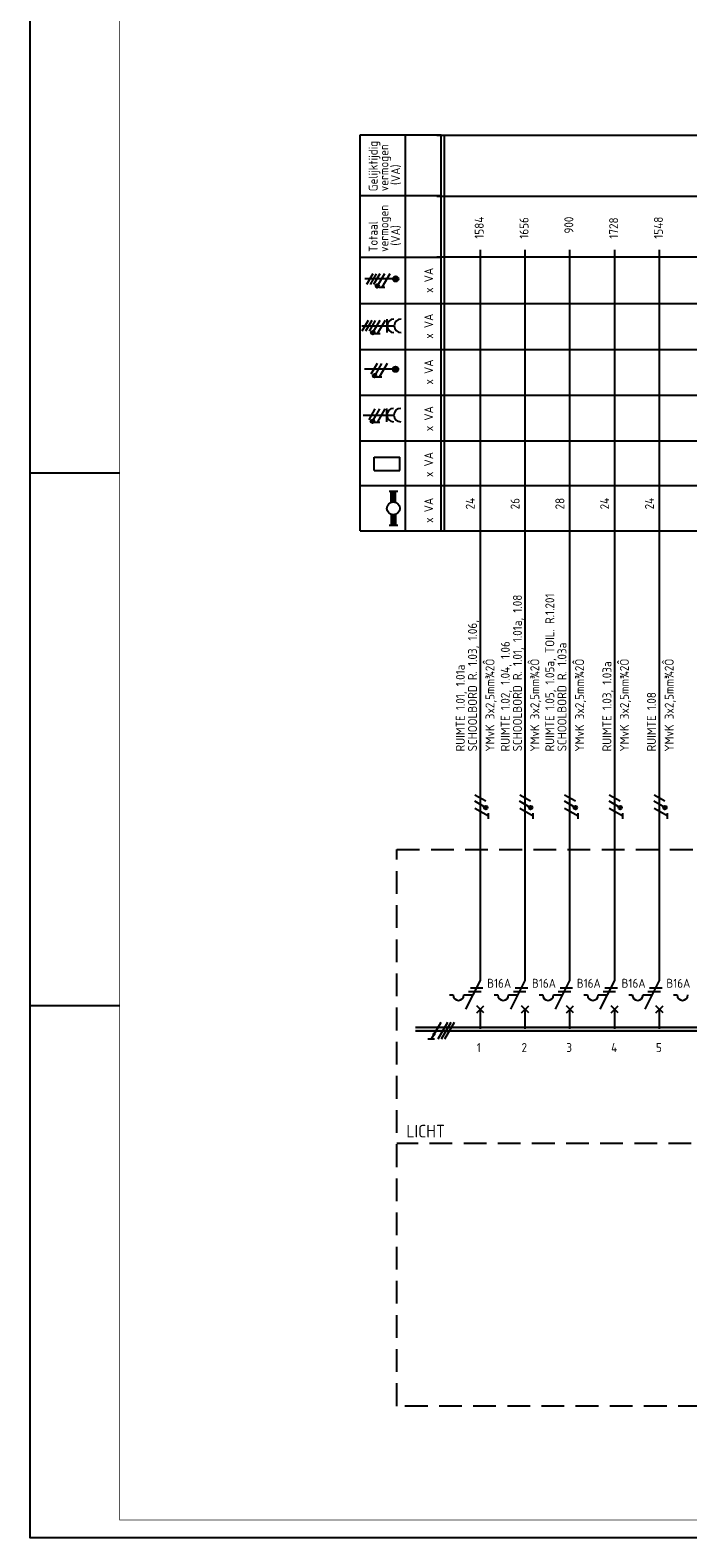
# Model space of a CAD drawing. Header units: millimetres. Extents: x 16 to 1205, y -16 to 825.
# Tile 1 of 8: x 16 to 199, y -16 to 405. Entities that reach past the tile are written whole.
import ezdxf
from ezdxf.enums import TextEntityAlignment as Align

# ---------------------------------------------------------------- set-up
doc = ezdxf.new("R2010")
doc.units = ezdxf.units.MM
doc.linetypes.add('HIDDEN', pattern=[9.525, 6.35, -3.175])
doc.layers.get('0').update_dxf_attribs({"linetype": 'CONTINUOUS'})
for name, color, linetype in [('1', 7, 'CONTINUOUS'), ('40', 1, 'CONTINUOUS'), ('70', 1, 'CONTINUOUS'), ('71', 2, 'CONTINUOUS'), ('73', 4, 'CONTINUOUS'), ('EL$2B---_KADER', 4, 'CONTINUOUS'), ('LIJN018', 210, 'CONTINUOUS'), ('LIJN025', 10, 'CONTINUOUS'), ('LIJN035', 50, 'CONTINUOUS'), ('LIJN050', 90, 'CONTINUOUS'), ('TEKST25', 10, 'CONTINUOUS'), ('TEKST35', 50, 'CONTINUOUS'), ('TEKST50', 90, 'CONTINUOUS')]:
    doc.layers.add(name, color=color, linetype=linetype)
doc.styles.add('5_0', font='iso.shx')
doc.styles.add('ISO', font='ISO.SHX')
doc.styles.add('NEN', font='iso.shx')
doc.styles.add('ROMAND', font='romand')

# ---------------------------------------------------------------- blocks, each defined once
blk = doc.blocks.new('A0')
at = {"layer": 'LIJN025'}
for p, q in [((0, 297), (25, 297)), ((0, 148.5), (25, 148.5))]:
    blk.add_line(p, q, dxfattribs=at)
blk.add_lwpolyline([(1189, 841), (1189, 0), (0, 0), (0, 841)], close=True, dxfattribs=at)
at = {"layer": 'LIJN050', "const_width": 0.2}
blk.add_lwpolyline([(1184, 836), (25, 836), (25, 5), (1184, 5)], close=True, dxfattribs=at)
at = {"layer": 'TEKST25', "style": 'ROMAND', "width": 2.899115}
blk.add_attdef('STATUS', text='', height=2.5, dxfattribs=at).set_placement((1143, 71.5), (1182, 71.5), align=Align.FIT)
at = {"layer": 'TEKST25', "style": 'ISO'}
for tag, p in [('E', (1144.25, 66)), ('NAAM-E', (1155.75, 66)), ('DATUM-E', (1174, 66)), ('D', (1144.25, 61)), ('NAAM-D', (1155.75, 61)), ('DATUM-D', (1174, 61)), ('C', (1144.25, 56)), ('NAAM-C', (1155.75, 56)), ('DATUM-C', (1174, 56)), ('B', (1144.25, 51)), ('NAAM-B', (1155.75, 51)), ('DATUM-B', (1174, 51)), ('A', (1144.25, 46)), ('NAAM-A', (1155.75, 46)), ('DATUM-A', (1174, 46))]:
    blk.add_attdef(tag, text='', height=2.5, dxfattribs=at).set_placement(p, align=Align.CENTER)
for tag, p in [('DATUM', (1021.75, 36.25)), ('SCHAAL', (1057, 36.25)), ('GETEKEND', (1087.25, 36.25)), ('GECONTOL.', (1122, 36.25)), ('FORMAAT', (1152.25, 28.25))]:
    blk.add_attdef(tag, p, '', height=2.5, dxfattribs=at)
at = {"layer": 'TEKST35', "style": 'ISO'}
for tag, p in [('PROJECT', (1023.5, 72.5)), ('PLAATS', (1023.5, 63.5)), ('INSTALLATIE-REGEL1', (1023.5, 52.5)), ('INSTALLATIE-REGEL2', (1023.5, 43.5))]:
    blk.add_attdef(tag, p, '', height=4, dxfattribs=at)
blk.add_attdef('PROJ.NR.', text='', height=4, dxfattribs=at).set_placement((1170, 23), align=Align.CENTER)
at = {"layer": 'TEKST50', "style": 'ISO'}
blk.add_attdef('FILE-NAAM', text='', height=5, dxfattribs=at).set_placement((1162.5, 7.5), align=Align.CENTER)
blk = doc.blocks.new('RWS035')
at = {"layer": '71'}
for p, q in [((-2, 8), (2, 8)), ((-1, 2.83), (-1, 8)), ((1, 2.83), (1, 8)), ((-1, -2.83), (-1, -8)), ((1, -2.83), (1, -8)), ((2, -8), (-2, -8))]:
    blk.add_line(p, q, dxfattribs=at)
blk.add_circle((0, 0), 3, dxfattribs=at)
for points in [[(-1, 3), (1, 3), (-1, 8), (1, 8)], [(-1, 3), (-1, 2.9), (0, 3)], [(1, 2.9), (1, 3), (0.1, 3)], [(-1, -3), (-1, -2.9), (-0.1, -3)], [(-1, -8), (1, -8), (-1, -3), (1, -3)], [(1, -3), (1, -2.9), (0.1, -3)]]:
    blk.add_solid(points, dxfattribs=at)

msp = doc.modelspace()

# ---------------------------------------------------------------- linework, layer by layer
at = {"color": 10}
for p, q in [((130.32, 127.98), (127.62, 123.29)), ((132.2, 127.98), (129.49, 123.29)), ((133.14, 127.98), (130.43, 123.29)), ((133.14, 127.98), (130.43, 123.29)), ((134.07, 127.98), (131.37, 123.29)), ((128.56, 123.29), (126.68, 123.29))]:
    msp.add_line(p, q, dxfattribs=at)
msp.add_line((133.14, 127.98), (130.43, 123.29))
at = {"color": 10, "const_width": 0.469}
msp.add_lwpolyline([(128.63, 124.58, 1), (128.23, 124.82, 1)], format="xyb", close=True, dxfattribs=at)
at = {"layer": '1', "color": 1}
for p, q in [((111.33, 336.8), (109.58, 333.77)), ((112.33, 336.8), (110.58, 333.77)), ((113.33, 336.8), (111.58, 333.77)), ((114.58, 336.8), (112.85, 333.82)), ((116.08, 336.8), (113.89, 333.02)), ((110.06, 323.8), (108.31, 320.77)), ((111.06, 323.8), (109.31, 320.77)), ((112.06, 323.8), (110.31, 320.77)), ((113.31, 323.8), (111.58, 320.82)), ((114.81, 323.8), (112.62, 320.02)), ((112.57, 311.79), (110.82, 308.76)), ((113.82, 311.79), (112.1, 308.8)), ((115.32, 311.79), (113.14, 308)), ((111.97, 299.09), (110.22, 296.06)), ((113.22, 299.09), (111.5, 296.1)), ((114.72, 299.09), (112.54, 295.3)), ((142.8, 187.95), (139.81, 189.68)), ((142.88, 189.68), (139.85, 191.43)), ((155.3, 187.95), (152.31, 189.68)), ((155.38, 189.68), (152.35, 191.43)), ((167.8, 187.95), (164.81, 189.68)), ((167.88, 189.68), (164.85, 191.43)), ((180.3, 187.95), (177.31, 189.68)), ((180.38, 189.68), (177.35, 191.43)), ((192.8, 187.95), (189.81, 189.68)), ((192.88, 189.68), (189.85, 191.43)), ((143.63, 185.52), (139.84, 187.7)), ((156.13, 185.52), (152.34, 187.7)), ((168.63, 185.52), (164.84, 187.7)), ((181.13, 185.52), (177.34, 187.7)), ((193.63, 185.52), (189.84, 187.7))]:
    msp.add_line(p, q, dxfattribs=at)
at = {"layer": '1', "color": 2}
for p, q in [((137.34, 131.66), (141.36, 139.7)), ((149.84, 131.66), (153.86, 139.7)), ((162.34, 131.66), (166.36, 139.7)), ((174.84, 131.66), (178.86, 139.7)), ((187.34, 131.66), (191.36, 139.7)), ((132.76, 135.66), (133.76, 135.66)), ((136.76, 135.66), (139.34, 135.66)), ((145.26, 135.66), (146.26, 135.66)), ((149.26, 135.66), (151.84, 135.66)), ((157.76, 135.66), (158.76, 135.66)), ((161.76, 135.66), (164.34, 135.66)), ((170.26, 135.66), (171.26, 135.66)), ((174.26, 135.66), (176.84, 135.66)), ((182.76, 135.66), (183.76, 135.66)), ((186.76, 135.66), (189.34, 135.66)), ((195.26, 135.66), (196.26, 135.66))]:
    msp.add_line(p, q, dxfattribs=at)
at = {"layer": '1', "color": 1}
for centre in [(112.61, 333.38), (111.34, 320.38), (111.85, 308.36), (111.25, 295.66), (142.88, 187.93), (155.38, 187.93), (167.88, 187.93), (180.38, 187.93), (192.88, 187.93)]:
    msp.add_circle(centre, 0.5, dxfattribs=at)
at = {"layer": '1', "color": 2}
for centre in [(135.26, 135.66), (147.76, 135.66), (160.26, 135.66), (172.76, 135.66), (185.26, 135.66), (197.76, 135.66)]:
    msp.add_arc(centre, 1.5, 180, 0, dxfattribs=at)
at = {"layer": '70'}
for p, q in [((114.67, 333.02), (113.12, 333.02)), ((113.4, 320.02), (111.85, 320.02)), ((113.91, 308), (112.36, 308)), ((113.31, 295.3), (111.76, 295.3)), ((143.62, 184.8), (143.62, 186.35)), ((156.12, 184.8), (156.12, 186.35)), ((168.62, 184.8), (168.62, 186.35)), ((181.12, 184.8), (181.12, 186.35)), ((193.62, 184.8), (193.62, 186.35)), ((138.09, 136.66), (141.59, 136.66)), ((138.59, 137.66), (142.09, 137.66)), ((150.59, 136.66), (154.09, 136.66)), ((151.09, 137.66), (154.59, 137.66)), ((163.09, 136.66), (166.59, 136.66)), ((163.59, 137.66), (167.09, 137.66)), ((175.59, 136.66), (179.09, 136.66)), ((176.09, 137.66), (179.59, 137.66)), ((188.09, 136.66), (191.59, 136.66)), ((188.59, 137.66), (192.09, 137.66))]:
    msp.add_line(p, q, dxfattribs=at)
at = {"layer": '70', "const_width": 0.5}
for points in [[(112.36, 333.38, 1), (112.86, 333.38, 1)], [(111.09, 320.38, 1), (111.59, 320.38, 1)], [(111.6, 308.36, 1), (112.1, 308.36, 1)], [(111, 295.66, 1), (111.5, 295.66, 1)], [(142.88, 188.18, 1), (142.88, 187.68, 1)], [(155.38, 188.18, 1), (155.38, 187.68, 1)], [(167.88, 188.18, 1), (167.88, 187.68, 1)], [(180.38, 188.18, 1), (180.38, 187.68, 1)], [(192.88, 188.18, 1), (192.88, 187.68, 1)]]:
    msp.add_lwpolyline(points, format="xyb", close=True, dxfattribs=at)
at = {"layer": '71'}
for p, q in [((115.36, 320.4), (115.36, 324.16)), ((108.27, 322.28), (117.36, 322.28)), ((115.27, 295.51), (115.27, 299.26)), ((108.67, 297.39), (117.27, 297.39)), ((111.73, 281.94), (111.73, 285.7)), ((111.73, 285.7), (118.92, 285.7)), ((111.73, 281.94), (118.92, 281.94)), ((118.92, 281.94), (118.92, 285.7)), ((142.36, 130.66), (140.36, 132.66)), ((140.36, 130.66), (142.36, 132.66)), ((154.86, 130.66), (152.86, 132.66)), ((152.86, 130.66), (154.86, 132.66)), ((167.36, 130.66), (165.36, 132.66)), ((165.36, 130.66), (167.36, 132.66)), ((179.86, 130.66), (177.86, 132.66)), ((177.86, 130.66), (179.86, 132.66)), ((192.36, 130.66), (190.36, 132.66)), ((190.36, 130.66), (192.36, 132.66))]:
    msp.add_line(p, q, dxfattribs=at)
for centre, radius in [((117.76, 335.37), 0.75), ((117.76, 335.37), 0.5), ((117.76, 335.37), 0.25), ((117.7, 310.17), 0.75), ((117.7, 310.17), 0.5), ((117.7, 310.17), 0.25)]:
    msp.add_circle(centre, radius, dxfattribs=at)
for centre in [(117.24, 322.28), (119.24, 322.28), (117.15, 297.39), (119.15, 297.39)]:
    msp.add_arc(centre, 1.88, 90, 270, dxfattribs=at)
at = {"layer": '73'}
for p, q in [((123.23, 126.68), (415.79, 126.68)), ((123.23, 125.68), (415.79, 125.68))]:
    msp.add_line(p, q, dxfattribs=at)
msp.add_solid([(415.79, 125.68), (415.79, 126.68), (123.23, 125.68), (123.23, 126.68)], dxfattribs=at)
at = {"layer": 'LIJN018', "color": 9, "linetype": 'Continuous'}
for p, q in [((129.25, 375.47), (394.35, 375.47)), ((131.36, 265.12), (131.36, 375.47)), ((129.25, 358.47), (394.35, 358.47)), ((129.25, 341.5), (394.35, 341.5)), ((129.25, 328.5), (394.35, 328.5)), ((129.25, 315.72), (394.35, 315.72)), ((129.25, 302.92), (394.35, 302.92)), ((129.25, 290.22), (394.35, 290.22)), ((129.25, 277.72), (394.35, 277.72)), ((129.25, 265.12), (394.35, 265.12))]:
    msp.add_line(p, q, dxfattribs=at)
at = {"layer": 'LIJN025', "linetype": 'Continuous'}
for p, q in [((107.79, 265.09), (107.79, 375.56)), ((107.79, 375.56), (130.46, 375.56)), ((120.46, 265.09), (120.46, 375.56)), ((130.46, 265.09), (130.46, 375.56)), ((107.79, 358.64), (130.46, 358.64)), ((107.79, 341.41), (130.46, 341.41)), ((107.79, 328.52), (130.46, 328.52)), ((107.79, 315.66), (130.46, 315.66)), ((107.79, 302.94), (130.46, 302.94)), ((107.79, 290.17), (130.46, 290.17)), ((107.79, 277.73), (130.46, 277.73)), ((107.79, 265.09), (130.46, 265.09))]:
    msp.add_line(p, q, dxfattribs=at)
at = {"layer": 'LIJN025', "linetype": 'HIDDEN'}
for p, q in [((118.07, 176.25), (467.33, 176.25)), ((118.07, 21), (118.07, 176.25)), ((438.34, 94.25), (118.09, 94.25)), ((412.43, 21), (118.07, 21))]:
    msp.add_line(p, q, dxfattribs=at)
at = {"layer": 'LIJN035'}
for p, q in [((141.36, 139.7), (141.36, 343.5)), ((153.86, 139.7), (153.86, 343.5)), ((166.36, 139.7), (166.36, 343.5)), ((178.86, 139.7), (178.86, 343.5)), ((191.36, 139.7), (191.36, 343.5)), ((117.26, 335.37), (109.18, 335.37)), ((117.2, 310.17), (109, 310.17)), ((141.36, 126.25), (141.36, 131.75)), ((153.86, 126.25), (153.86, 131.75)), ((166.36, 126.25), (166.36, 131.75)), ((178.86, 126.25), (178.86, 131.75)), ((191.36, 126.25), (191.36, 131.75))]:
    msp.add_line(p, q, dxfattribs=at)

# ---------------------------------------------------------------- block references
at = {"layer": 'EL$2B---_KADER'}
msp.add_blockref('A0', (15.75, -15.75), dxfattribs=at)
at = {"layer": 'LIJN035', "xscale": 0.6000000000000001, "yscale": 0.6000000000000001, "zscale": 0.6000000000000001}
msp.add_blockref('RWS035', (117.11, 271.37), dxfattribs=at)

# ---------------------------------------------------------------- texts
at = {"layer": '40', "linetype": 'Continuous', "style": 'NEN'}
for s, p in [('Gelijktijdig', (112.71, 359.81)), ('vermogen', (115.71, 359.81)), ('(VA)', (118.96, 361.56)), ('vermogen', (115.71, 342.89)), ('Totaal', (112.71, 342.89)), ('(VA)', (118.96, 344.64)), ('x VA', (128.21, 331.46)), ('x VA', (128.21, 318.68)), ('x VA', (128.21, 305.9)), ('x VA', (128.21, 292.88)), ('x VA', (128.21, 280.1)), ('x VA', (128.21, 267.32))]:
    msp.add_text(s, height=2.5, rotation=90, dxfattribs=at).set_placement(p)
at = {"layer": '40', "style": 'NEN'}
for s, p in [('1584', (142.3, 346.59)), ('1656', (154.8, 346.59)), ('1728', (179.8, 346.59)), ('1548', (192.3, 346.59)), (' 900', (167.3, 346.59)), ('24', (139.8, 271.09)), ('26', (152.3, 271.09)), ('28', (164.8, 271.09)), ('24', (177.3, 271.09)), ('24', (189.8, 271.09)), ('SCHOOLBORD R. 1.01, 1.01a, 1.08', (152.96, 203.59)), ('RUIMTE 1.05, 1.05a, TOIL. R.1.201', (161.99, 203.59)), ('SCHOOLBORD R. 1.03, 1.06, ', (140.43, 203.59)), ('RUIMTE 1.02, 1.04, 1.06', (149.57, 203.59)), ('SCHOOLBORD R. 1.03a', (165.39, 203.59)), ('RUIMTE 1.01, 1.01a', (137.03, 203.59)), (' YMvK 3x2,5mm¾2Ô', (145.3, 202.09)), (' YMvK 3x2,5mm¾2Ô', (157.8, 202.09)), (' YMvK 3x2,5mm¾2Ô', (170.3, 202.09)), ('RUIMTE 1.03, 1.03a', (177.93, 203.59)), (' YMvK 3x2,5mm¾2Ô', (182.8, 202.09)), (' YMvK 3x2,5mm¾2Ô', (195.3, 202.09)), ('RUIMTE 1.08', (190.36, 203.59))]:
    msp.add_text(s, height=2.5, rotation=90, dxfattribs=at).set_placement(p)
for p in [(143.27, 137.67), (155.77, 137.67), (168.27, 137.67), (180.77, 137.67), (193.27, 137.67)]:
    msp.add_text('B16A', height=2.5, dxfattribs=at).set_placement(p)
at = {"layer": 'TEKST25', "style": '5_0'}
for s, p in [('1', (140.36, 119.75)), ('2', (152.86, 119.75)), ('3', (165.36, 119.75)), ('4', (177.86, 119.75)), ('5', (190.36, 119.75))]:
    msp.add_text(s, height=2.5, dxfattribs=at).set_placement(p)
at = {"layer": 'TEKST35', "linetype": 'HIDDEN', "style": 'ISO'}
msp.add_text('LICHT', height=3.5, dxfattribs=at).set_placement((120.74, 95.94))

doc.saveas('drawing.dxf')
